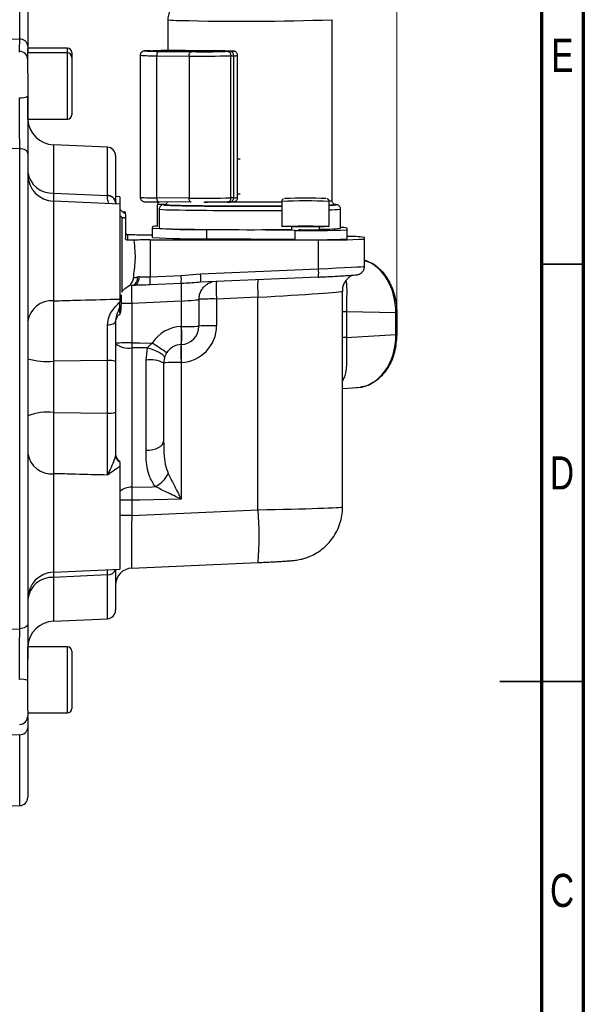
# Model space of a CAD drawing. Header units: inches. Extents: x 0.6 to 16.3, y 0.2 to 11.5.
# Tile 15 of 16: x 13.7 to 16.3, y 4.3 to 9. Entities that reach past the tile are written whole.
import ezdxf

# ---------------------------------------------------------------- set-up
doc = ezdxf.new("R2010")
doc.units = ezdxf.units.IN
doc.header["$MEASUREMENT"] = 0
doc.styles.add('SLDTEXTSTYLE0', font='TXT', dxfattribs={"width": 0.75})
doc.dimstyles.new('SLDDIMSTYLE3', dxfattribs={"dimtxt": 0.137795, "dimasz": 0.14, "dimexe": 0, "dimexo": 0.0625, "dimgap": 0.034449, "dimtad": 0, "dimdec": 1, "dimlfac": 1.5, "dimrnd": 1e-09, "dimzin": 12, "dimdsep": 46, "dimtxsty": 'SLDTEXTSTYLE0', "dimblk1": 'CLOSED', "dimblk2": 'CLOSED', "dimsah": 1, "dimcen": 0.09, "dimadec": 0, "dimazin": 3, "dimtfac": 1, "dimtofl": 0, "dimtmove": 0, "dimatfit": 3, "dimldrblk": 'CLOSED', "dimfxl": 0, "dimfrac": 2, "dimtolj": 1, "dimtzin": 12, "dimarcsym": 0})

# ---------------------------------------------------------------- blocks, each defined once
blk = doc.blocks.new('_Closed')
at = {"color": 0, "linetype": 'ByBlock', "lineweight": -2}
for p, q in [((-1, 0.166667), (0, 0)), ((-1, 0.166667), (-1, -0.166667)), ((0, 0), (-1, -0.166667)), ((0, 0), (-1, 0))]:
    blk.add_line(p, q, dxfattribs=at)
blk = doc.blocks.new('_D_10')
at = {"color": 7, "linetype": 'Continuous', "lineweight": 0}
for p, q in [((13.2373, 10.3086), (13.1954, 10.3086)), ((13.1954, 10.3086), (13.1954, 10.0898)), ((13.5428, 10.3086), (13.5848, 10.3086)), ((13.5848, 10.3086), (13.5848, 10.0898)), ((12.0044, 9.9929), (12.0044, 10.1495)), ((15.4596, 7.596), (15.4596, 10.1495)), ((12.0044, 10.1101), (13.0745, 10.1101)), ((13.1954, 10.0898), (13.2373, 10.0898)), ((13.5848, 10.0898), (13.5428, 10.0898)), ((15.4596, 10.1101), (13.7056, 10.1101))]:
    blk.add_line(p, q, dxfattribs=at)
at = {"color": 7, "linetype": 'Continuous', "lineweight": 18, "xscale": 0.14, "yscale": 0.14, "rotation": 180.0000000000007}
blk.add_blockref('_Closed', (12.0044, 10.1101), dxfattribs=at)
at = {"color": 7, "linetype": 'Continuous', "lineweight": 18, "xscale": 0.14, "yscale": 0.14}
blk.add_blockref('_Closed', (15.4596, 10.1101), dxfattribs=at)
at = {"color": 7, "linetype": 'Continuous', "lineweight": 18, "char_height": 0.1378, "attachment_point": 1, "style": 'SLDTEXTSTYLE0'}
for s, insert in [('132', (13.2373, 10.2675)), ('5.2', (13.2628, 10.0613))]:
    blk.add_mtext(s, dxfattribs=dict(at, insert=insert))

msp = doc.modelspace()

# ---------------------------------------------------------------- linework, layer by layer
at = {"color": 7, "linetype": 'Continuous', "lineweight": 70}
for p, q in [((16.3386, 11.4961), (16.3386, 0.1969)), ((16.1417, 11.2992), (16.1417, 0.3937))]:
    msp.add_line(p, q, dxfattribs=at)
at = {"color": 8, "linetype": 'Continuous', "lineweight": 25}
for p, q in [((13.6824, 8.8754), (13.6824, 9.247)), ((13.9074, 8.8103), (13.9074, 8.8332)), ((14.298, 8.8203), (14.298, 8.8185)), ((14.3109, 8.8182), (14.3109, 8.8207)), ((14.4633, 8.8214), (14.4633, 8.8167)), ((13.9074, 8.4976), (13.9074, 8.8103)), ((14.6161, 8.8201), (14.6161, 8.8165)), ((13.8418, 8.3771), (13.8418, 8.1494)), ((14.0958, 8.1379), (14.0958, 8.366)), ((14.7096, 8.3108), (14.721, 8.3112)), ((13.8418, 8.1494), (13.8413, 8.1107)), ((14.721, 8.1445), (14.7096, 8.1442)), ((13.8418, 8.111), (13.8418, 7.6415)), ((13.8418, 6.8266), (13.8418, 6.3629)), ((13.8415, 6.3613), (13.8418, 6.3374)), ((14.0958, 6.349), (14.0959, 6.374)), ((13.8418, 6.3374), (13.8418, 6.1316)), ((14.0958, 6.1427), (14.0958, 6.349)), ((13.9074, 5.6984), (13.9074, 6.0111)), ((13.6824, 5.2617), (13.6824, 5.5959))]:
    msp.add_line(p, q, dxfattribs=at)
at = {"color": 7, "linetype": 'Continuous', "lineweight": 25}
for p, q in [((13.7207, 9.207), (13.7207, 8.8429)), ((14.3802, 8.967), (14.3802, 8.8218)), ((15.1545, 8.1144), (15.1545, 8.967)), ((13.514, 8.8796), (13.6824, 8.8754)), ((13.9074, 8.8332), (13.7207, 8.8332)), ((13.7207, 8.8103), (13.7207, 8.8302)), ((14.2987, 8.8208), (14.2857, 8.8204)), ((14.2863, 8.8204), (14.2857, 8.8204)), ((14.2863, 8.8204), (14.2993, 8.8208)), ((14.298, 8.8203), (14.3109, 8.8207)), ((14.2987, 8.8208), (14.2993, 8.8208)), ((14.41, 8.8219), (14.3929, 8.8218)), ((14.6161, 8.8201), (14.4633, 8.8214)), ((14.4696, 8.8216), (14.6226, 8.8203)), ((13.9074, 8.8103), (13.7207, 8.8103)), ((13.7207, 8.7143), (13.7207, 8.8103)), ((13.9287, 8.8118), (13.9287, 8.7889)), ((13.9287, 8.7889), (13.9287, 8.5189)), ((14.2504, 8.7994), (14.2504, 8.1295)), ((14.328, 8.7973), (14.481, 8.7959)), ((14.328, 8.1273), (14.328, 8.7973)), ((14.4904, 8.8162), (14.3374, 8.8175)), ((14.3437, 8.8177), (14.4966, 8.8164)), ((14.481, 8.7959), (14.481, 8.126)), ((14.6632, 8.8176), (14.6509, 8.8172)), ((14.6737, 8.8174), (14.6607, 8.817)), ((14.6782, 8.7969), (14.6912, 8.7973)), ((14.6782, 8.127), (14.6782, 8.7969)), ((14.6912, 8.1273), (14.6912, 8.7973)), ((14.7096, 8.1285), (14.7096, 8.7984)), ((13.7207, 8.7143), (13.7207, 8.6061)), ((13.7207, 8.4976), (13.7207, 8.6073)), ((13.7207, 8.4976), (13.9074, 8.4976)), ((13.6824, 8.3589), (13.514, 8.3656)), ((13.6824, 6.0956), (13.6824, 8.3589)), ((14.0958, 8.366), (13.8418, 8.3771)), ((13.7207, 8.3368), (13.7207, 6.1188)), ((14.134, 8.326), (14.134, 8.1061)), ((13.7207, 8.2368), (13.7207, 8.2368)), ((13.7207, 8.2084), (13.7207, 8.2084)), ((13.8418, 8.1494), (14.0958, 8.1379)), ((14.0958, 8.1365), (14.0958, 8.1379)), ((14.154, 8.1321), (14.134, 8.133)), ((14.154, 8.1321), (14.154, 8.0973)), ((14.481, 8.126), (14.328, 8.1273)), ((14.6912, 8.1273), (14.6782, 8.127)), ((14.154, 8.0973), (13.8418, 8.111)), ((14.134, 8.1061), (14.134, 8.1045)), ((14.134, 8.1045), (14.1347, 8.0982)), ((14.154, 8.0973), (14.154, 7.65)), ((14.331, 8.0944), (14.331, 7.9926)), ((14.4904, 8.1063), (14.3374, 8.1076)), ((14.3688, 8.0956), (14.3604, 8.0946)), ((14.3605, 8.0946), (14.3688, 8.0956)), ((14.55, 8.106), (14.567, 8.1061)), ((14.6607, 8.1071), (14.6613, 8.1071)), ((14.6613, 8.1071), (14.6743, 8.1075)), ((14.9176, 8.1103), (14.9176, 7.9922)), ((15.1407, 7.9922), (15.1407, 8.1103)), ((14.164, 8.0637), (14.1663, 8.0618)), ((14.164, 8.0353), (14.164, 7.6827)), ((14.1663, 8.0335), (14.164, 8.0353)), ((14.1663, 8.0618), (14.1758, 8.0611)), ((14.1758, 8.0328), (14.1663, 8.0335)), ((14.1758, 8.0547), (14.1758, 8.0611)), ((14.1758, 8.0328), (14.1807, 8.0321)), ((14.1807, 8.0518), (14.1807, 8.0603)), ((14.1807, 8.0518), (14.1807, 8.0321)), ((14.1807, 8.0321), (14.1807, 7.9377)), ((14.3401, 8.0744), (14.3401, 7.9842)), ((15.1946, 7.9842), (15.1946, 8.0744)), ((14.309, 7.9842), (14.3092, 7.9922)), ((14.9636, 7.9896), (14.9636, 7.9767)), ((15.0948, 7.9754), (15.0948, 7.9896)), ((14.1907, 7.954), (14.1907, 7.9278)), ((14.1907, 7.954), (14.2145, 7.954)), ((14.2969, 7.9527), (14.309, 7.9527)), ((14.309, 7.9409), (14.309, 7.9842)), ((14.9803, 7.9738), (14.564, 7.9774)), ((14.564, 7.9341), (14.564, 7.9774)), ((14.9803, 7.9305), (14.9803, 7.9738)), ((15.2255, 7.9762), (15.2255, 7.984)), ((15.2255, 7.9329), (15.2255, 7.9762)), ((15.2257, 7.9409), (15.2255, 7.9407)), ((15.2257, 7.9409), (15.2257, 7.9842)), ((15.3074, 7.9329), (15.3074, 7.9409)), ((14.2213, 7.9278), (14.1907, 7.9278)), ((14.2969, 7.9286), (15.0906, 7.9292)), ((14.2969, 7.9286), (14.2969, 7.7551)), ((14.9803, 7.9305), (14.564, 7.9341)), ((15.0906, 7.7931), (15.0906, 7.9292)), ((15.3074, 7.8046), (15.3074, 7.9329)), ((14.2969, 7.7551), (14.4434, 7.7616)), ((14.4434, 7.7616), (14.5348, 7.7684)), ((14.5348, 7.7684), (15.0906, 7.7931)), ((15.0906, 7.7538), (14.5348, 7.7291)), ((14.196, 7.7101), (14.1874, 7.7046)), ((14.2183, 7.7484), (14.2146, 7.7349)), ((14.4438, 7.723), (14.2972, 7.7165)), ((14.5305, 7.6712), (14.5319, 7.6712)), ((15.204, 6.6702), (15.204, 7.6868)), ((14.154, 7.65), (14.154, 7.6353)), ((14.154, 7.6124), (14.154, 7.6353)), ((14.4445, 7.6395), (14.2105, 7.6291)), ((14.2105, 7.6291), (14.2105, 7.4432)), ((14.4445, 7.5207), (14.4445, 7.6395)), ((14.5274, 7.6482), (14.5274, 7.5221)), ((14.8055, 7.6589), (14.6102, 7.6502)), ((14.6102, 7.6502), (14.6102, 7.5242)), ((14.8055, 6.6565), (14.8055, 7.6589)), ((15.2229, 7.59), (15.2229, 7.4684)), ((15.4553, 7.5844), (15.2229, 7.59)), ((15.4553, 7.4831), (15.4553, 7.5844)), ((15.4596, 7.5845), (15.4596, 7.5566)), ((14.4436, 7.5207), (14.4445, 7.5207)), ((15.4596, 7.5566), (15.4596, 7.5566)), ((15.4596, 7.5566), (15.4596, 7.4832)), ((15.2229, 7.4684), (15.4553, 7.4831)), ((15.4596, 7.4832), (15.4596, 7.4817)), ((15.4596, 7.4817), (15.4596, 7.4817)), ((14.2105, 7.4432), (14.2105, 7.4204)), ((14.4436, 7.4355), (14.4445, 7.4355)), ((14.2105, 7.4204), (14.2105, 6.7633)), ((14.2851, 7.4199), (14.2105, 7.4204)), ((14.2778, 7.3625), (14.2851, 7.4199)), ((14.0958, 7.3602), (13.8418, 7.3567)), ((13.8418, 7.3567), (13.8418, 7.1151)), ((14.0958, 7.112), (14.0958, 7.3602)), ((14.134, 7.3563), (14.134, 7.1172)), ((14.2778, 6.937), (14.2778, 7.3625)), ((14.3643, 7.3736), (14.3607, 7.3485)), ((14.3607, 7.3485), (14.3607, 6.978)), ((14.4445, 7.3509), (14.4436, 7.3509)), ((14.4436, 7.3509), (14.4436, 6.706)), ((15.204, 7.2283), (15.2742, 7.2328)), ((15.268, 7.2325), (15.2896, 7.2346)), ((13.8418, 7.1151), (14.0958, 7.112)), ((14.154, 6.8601), (14.154, 6.3766)), ((14.2105, 6.7015), (14.2105, 6.6301)), ((14.2105, 6.6301), (14.8055, 6.6565)), ((14.2105, 6.3812), (14.8057, 6.4076)), ((14.8055, 6.4076), (14.8057, 6.4076)), ((13.8418, 6.3629), (14.154, 6.3766)), ((14.134, 6.3757), (14.134, 6.1826)), ((14.0958, 6.349), (13.8418, 6.3374)), ((13.7207, 6.3002), (13.7207, 6.3002)), ((13.7207, 6.2719), (13.7207, 6.2719)), ((13.8418, 6.1316), (14.0958, 6.1427)), ((13.514, 6.0888), (13.6824, 6.0956)), ((13.9074, 6.0111), (13.7207, 6.0111)), ((13.7207, 5.7105), (13.7207, 6.0111)), ((13.9287, 5.9897), (13.9287, 5.7197)), ((13.7207, 5.7105), (13.7207, 5.6845)), ((13.7207, 5.6984), (13.9074, 5.6984)), ((13.7207, 5.6291), (13.7207, 5.3016)), ((13.6824, 5.5959), (13.514, 5.5915)), ((13.514, 5.2543), (13.6824, 5.2617))]:
    msp.add_line(p, q, dxfattribs=at)
at = {"color": 7, "linetype": 'Continuous', "lineweight": 35}
for p, q in [((16.1417, 7.815), (16.3386, 7.815)), ((16.3386, 5.8465), (15.9449, 5.8465)), ((16.1417, 5.8465), (16.3386, 5.8465))]:
    msp.add_line(p, q, dxfattribs=at)
at = {"color": 7, "linetype": 'Continuous', "lineweight": 25, "flags": 128}
for points in [[(14.298, 8.8203), (14.2891, 8.82), (14.2844, 8.8196), (14.2841, 8.8192), (14.2883, 8.8189), (14.2968, 8.8185), (14.3092, 8.8182), (14.325, 8.8179), (14.3437, 8.8177)], [(14.3374, 8.8175), (14.3356, 8.8171), (14.3338, 8.8159), (14.3322, 8.814), (14.3308, 8.8115), (14.3296, 8.8084), (14.3287, 8.8049), (14.3282, 8.8012), (14.328, 8.7973)], [(14.481, 8.7959), (14.4812, 8.7998), (14.4817, 8.8036), (14.4826, 8.8071), (14.4837, 8.8101), (14.4852, 8.8127), (14.4868, 8.8146), (14.4885, 8.8158), (14.4904, 8.8162)], [(14.6632, 8.8176), (14.6713, 8.8179), (14.6753, 8.8183), (14.6751, 8.8186), (14.6707, 8.819), (14.6622, 8.8193), (14.6499, 8.8196), (14.6344, 8.8199), (14.6161, 8.8201)], [(13.7207, 8.3368), (13.72, 8.341), (13.7178, 8.345), (13.7143, 8.3488), (13.7096, 8.3521), (13.7038, 8.3549), (13.6972, 8.357), (13.69, 8.3583), (13.6824, 8.3589)], [(14.328, 8.1273), (14.3282, 8.1235), (14.3287, 8.1197), (14.3296, 8.1163), (14.3308, 8.1133), (14.3322, 8.1108), (14.3338, 8.1091), (14.3356, 8.108), (14.3374, 8.1076)], [(14.4904, 8.1063), (14.4885, 8.1066), (14.4868, 8.1077), (14.4852, 8.1095), (14.4837, 8.1119), (14.4826, 8.1149), (14.4817, 8.1184), (14.4812, 8.1221), (14.481, 8.126)], [(14.9399, 7.9911), (14.9262, 7.9915), (14.9186, 7.9919), (14.9186, 7.9924), (14.9261, 7.9929)], [(14.9261, 7.9929), (14.9406, 7.9933), (14.9612, 7.9936), (14.9864, 7.9939), (15.0145, 7.994), (15.0436, 7.994), (15.0718, 7.9939), (15.097, 7.9936), (15.1176, 7.9933), (15.1322, 7.9929), (15.1398, 7.9924), (15.1398, 7.9919), (15.1323, 7.9915), (15.1177, 7.9911), (15.0972, 7.9907), (15.0784, 7.9905)], [(14.9685, 7.99), (14.9636, 7.9896), (14.9636, 7.9896)], [(15.0051, 7.9757), (14.9973, 7.976), (14.9961, 7.9762)], [(15.0948, 7.9771), (15.0983, 7.977), (15.1126, 7.9767), (15.1203, 7.9764), (15.1207, 7.976), (15.1136, 7.9757), (15.0999, 7.9754), (15.0812, 7.9752), (15.0598, 7.9752), (15.0384, 7.9752), (15.0193, 7.9754), (15.0051, 7.9757)], [(14.221, 7.7147), (14.2259, 7.7156), (14.2305, 7.7179), (14.2348, 7.7216), (14.2384, 7.7265), (14.2414, 7.7324), (14.2435, 7.7392), (14.2447, 7.7465), (14.245, 7.7542)], [(14.2105, 7.4432), (14.2474, 7.443), (14.3063, 7.4427)], [(14.2851, 7.4199), (14.3016, 7.4147), (14.3173, 7.4088), (14.3315, 7.4025), (14.3438, 7.396), (14.3535, 7.3897), (14.3603, 7.3836), (14.364, 7.3782), (14.3643, 7.3736)], [(14.2778, 6.937), (14.2942, 6.9381), (14.3098, 6.9407), (14.3241, 6.9446), (14.3366, 6.9497), (14.3469, 6.9558), (14.3544, 6.9627), (14.3591, 6.9702), (14.3607, 6.978)], [(14.2105, 6.7633), (14.3072, 6.7653), (14.3213, 6.7656)], [(14.4436, 6.706), (14.2481, 6.7023), (14.2105, 6.7015)], [(13.7207, 6.1188), (13.72, 6.1144), (13.7178, 6.1102), (13.7143, 6.1062), (13.7096, 6.1028), (13.7038, 6.0999), (13.6972, 6.0977), (13.69, 6.0962), (13.6824, 6.0956)]]:
    msp.add_lwpolyline(points, dxfattribs=at)
at = {"color": 7, "linetype": 'Continuous', "lineweight": 25}
for centre, radius, start, end in [((14.4278, 9.3006), 0.337, 261.8826, 271.2848), ((14.7428, 20.364), 11.4044, 268.45533, 272.06911), ((13.6844, 8.839), 0.0365, 6.1591, 93.1225), ((13.9074, 8.8118), 0.0213, 0, 90), ((14.4113, 3.8439), 4.9778, 89.4018, 91.1562), ((13.6807, 8.778), 0.04, 0, 89), ((13.9074, 8.7889), 0.0213, 0, 90), ((14.5482, 15.2374), 6.4419, 269.40177, 271.15618), ((14.5489, 13.6805), 4.8644, 269.3839, 271.2024), ((14.6592, 8.798), 0.0191, 356.5436, 85.3322), ((14.6721, 8.7984), 0.0191, 356.5436, 85.3322), ((13.6908, 8.6631), 0.0644, 261.5813, 297.655), ((13.8474, 8.5036), 0.1267, 182.7317, 267.5), ((13.9074, 8.5189), 0.0213, 270, 0), ((14.094, 8.326), 0.04, 0, 87.5), ((13.8346, 8.2639), 0.1147, 186.8228, 273.6034), ((13.8474, 8.2375), 0.1267, 180, 267.5), ((14.0981, 8.1017), 0.0362, 6.9236, 93.6747), ((14.098, 8.1003), 0.0363, 6.7487, 93.5439), ((14.5482, 14.5675), 6.4419, 269.40177, 271.15618), ((15.0293, 5.6768), 2.4487, 87.7028, 92.3039), ((14.3321, 7.8011), 0.1925, 90.3333, 96.8135), ((15.0292, 6.3238), 1.6698, 87.6633, 92.341), ((15.0255, 6.103), 1.8878, 87.896, 91.7288), ((15.2004, 7.8854), 0.1018, 75.7385, 93.2764), ((14.2799, 9.5145), 1.5618, 267.5986, 270.6226), ((14.5177, 11.0344), 3.0573, 266.0859, 270.8669), ((14.5177, 10.9911), 3.0573, 266.0859, 270.8669), ((14.3933, 8.3638), 0.3832, 262.0285, 271.15), ((14.7735, 27.451), 19.4739, 268.90381, 270.55914), ((15.0614, 12.1663), 4.1933, 268.8918, 272.2422), ((15.1144, 8.6505), 0.6711, 268.3297, 276.8666), ((15.2293, 7.2848), 0.6608, 83.216, 90.3132), ((14.2885, 5.3323), 2.5964, 89.814, 91.4836), ((15.0614, 12.1229), 4.1933, 268.8918, 272.2422), ((15.1432, 11.1655), 3.2368, 269.0683, 272.9069), ((14.2034, 7.7482), 0.0348, 281.7881, 8.9612), ((13.9594, 7.733), 0.3382, 357.211, 3.7467), ((14.106, 7.7395), 0.3382, 357.211, 3.7467), ((14.3154, 7.7487), 0.2203, 354.8821, 5.1179), ((14.8712, 7.7734), 0.2203, 354.8821, 5.1179), ((15.1757, 7.6874), 0.7327, 177.211, 183.7467), ((13.8328, 7.5286), 0.1133, 85.4342, 171.7586), ((14.5901, 6.4128), 1.2376, 89.0683, 92.9069), ((15.4319, 8.7795), 1.1954, 271.1213, 271.3306), ((13.9682, 7.4781), 0.4772, 354.8821, 5.1179), ((14.4646, 8.7581), 1.2376, 269.0683, 272.9069), ((14.4407, 7.5221), 0.0867, 272.4959, 359.9963), ((13.9691, 7.4781), 0.4772, 354.8821, 5.1179), ((14.5901, 6.2868), 1.2376, 89.0683, 92.9069), ((15.4319, 8.6784), 1.1955, 271.1213, 271.3304), ((14.192, 6.3009), 1.1424, 89.0683, 92.9069), ((14.1933, 7.5118), 0.093, 230.4247, 280.6792), ((13.2514, 5.8016), 1.9509, 54.8353, 57.2651), ((13.8127, 7.6925), 0.3371, 254.1581, 274.9584), ((14.105, 7.2583), 0.1022, 73.484, 95.1581), ((14.2973, 7.2254), 0.1385, 62.7609, 98.0991), ((14.4235, 6.1135), 1.2376, 89.0683, 92.9069), ((13.8129, 6.8626), 0.2541, 83.4726, 111.2893), ((14.1049, 7.1895), 0.078, 263.2934, 291.9376), ((13.8317, 6.9385), 0.1124, 189.2267, 275.1851), ((14.174, 6.9207), 0.04, 180, 240), ((14.1733, 6.9165), 0.0393, 180.1607, 240.5668), ((14.2634, 6.8834), 0.1313, 296.1545, 334.9946), ((13.8474, 6.2364), 0.1267, 92.5, 180), ((14.214, 6.3013), 0.08, 92.4673, 180), ((13.8357, 6.2219), 0.1157, 86.9709, 173.9666), ((14.094, 6.1826), 0.04, 272.5, 0), ((13.8474, 6.005), 0.1267, 92.5, 177.2683), ((13.9074, 5.9897), 0.0213, 0, 90), ((13.6909, 5.7799), 0.0776, 67.4269, 97.0544), ((13.9074, 5.7197), 0.0213, 270, 0), ((13.6807, 5.6845), 0.04, 271, 0), ((13.6841, 5.6326), 0.0368, 267.4337, 354.5752), ((13.6807, 5.3016), 0.04, 272.5, 0)]:
    msp.add_arc(centre, radius, start, end, dxfattribs=at)
at = {"color": 8, "linetype": 'Continuous', "lineweight": 25}
for centre, radius, start, end in [((14.3122, 9.6349), 0.8378, 265.7669, 271.0807), ((14.6948, 8.8851), 0.088, 267.6105, 279.6726), ((14.3122, 8.966), 0.8388, 265.7707, 271.0784), ((14.6595, 8.1258), 0.0187, 275.5514, 3.6052), ((14.6725, 8.1262), 0.0187, 275.5514, 3.6052), ((14.6939, 8.2306), 0.1032, 268.5088, 278.7807), ((14.3622, 7.7582), 0.3376, 88.8835, 95.3027), ((14.7434, 26.0094), 17.9014, 269.40207, 269.76094), ((14.7673, 30.4409), 22.3329, 269.79615, 270.38569), ((15.0292, 5.6224), 2.4904, 87.4328, 92.5672), ((15.1428, 8.1595), 0.0466, 271.4703, 284.5524), ((14.3908, 8.4125), 0.3419, 261.478, 271.7055), ((14.7696, 27.2403), 19.1731, 268.89823, 270.44226), ((15.147, 8.3965), 0.3256, 268.8874, 278.3974), ((14.1774, 7.7461), 0.0388, 309.9572, 343.2257), ((15.326, 7.6991), 0.7175, 177.3382, 183.9037), ((15.5213, 7.7078), 0.7175, 177.3382, 183.9037), ((14.2099, 4.0327), 3.5965, 89.9898, 90.8052), ((15.2258, 7.2377), 0.3523, 90.4728, 93.5381), ((15.0262, 7.3963), 0.5844, 176.1509, 184.4542), ((15.028, 7.3963), 0.5853, 176.1605, 184.4495), ((15.2258, 7.1161), 0.3523, 90.4728, 93.5381), ((14.2108, 6.6715), 0.0918, 90.19, 128.2494), ((14.2072, 3.5391), 3.1624, 89.9399, 90.9638), ((13.3154, 6.531), 1.4954, 355.2675, 4.8156), ((14.2072, 3.4677), 3.1624, 89.9399, 90.9638), ((14.0973, 6.3867), 0.0377, 267.6977, 342.9781)]:
    msp.add_arc(centre, radius, start, end, dxfattribs=at)
at = {"color": 7, "linetype": 'Continuous', "lineweight": 25}
for centre, major_axis, ratio, start_param, end_param in [((15.0807, 7.7964), (0.2267, 0.0082), 0.016481, 4.75543, 6.282593), ((15.2612, 7.5871), (-0.0012, 0.2534), 0.765933, 4.69816, 6.036871), ((14.3007, 7.7567), (0.0867, 0.0055), 0.016435, 2.267853, 2.381558), ((14.214, 7.6277), (-0.0035, 0.0866), 0.039556, 6.266818, 7.835712), ((14.3024, 7.7167), (0.1267, 0.0055), 0.01647, 2.268182, 2.381887), ((14.4407, 7.6406), (0.0867, 0.0076), 0.016377, 4.754592, 6.281755), ((14.4511, 7.3475), (0.1335, 0.1107), 0.999267, 0.922605, 1.867855), ((14.4369, 7.5241), (0.1335, 0.1107), 0.999267, 4.064198, 5.591361), ((15.2612, 7.4858), (-0.0088, 0.2532), 0.765616, 3.163554, 4.67532), ((14.4474, 7.3489), (0.0641, 0.0584), 0.998554, 0.876499, 1.821749), ((14.214, 6.6349), (0.0035, 0.2537), 0.013487, 3.14238, 3.158882)]:
    msp.add_ellipse(centre, major_axis=major_axis, ratio=ratio, start_param=start_param, end_param=end_param, dxfattribs=at)
at = {"color": 8, "linetype": 'Continuous', "lineweight": 25}
for centre, major_axis, ratio, start_param, end_param in [((14.7874, 7.6648), (0.4167, 0.022), 0.016456, 4.755154, 6.282461), ((14.7874, 6.6631), (0.4167, 0.0071), 0.016497, 4.75574, 6.282903), ((14.214, 6.6349), (0.0035, 0.2537), 0.013487, 1.589989, 3.14238)]:
    msp.add_ellipse(centre, major_axis=major_axis, ratio=ratio, start_param=start_param, end_param=end_param, dxfattribs=at)
at = {"color": 7, "linetype": 'Continuous', "lineweight": 25}
for points, knots in [([(14.3947, 9.0158), (14.3912, 9.0087), (14.3841, 8.9939), (14.3797, 8.9767), (14.3804, 8.9676), (14.3804, 8.967)], [0, 0, 0, 0, 0.465745, 0.96344, 1, 1, 1, 1]), ([(13.7207, 8.8429), (13.7207, 8.84), (13.7207, 8.829), (13.7207, 8.8204), (13.7207, 8.8141)], [0, 0, 0, 0, 0.2595585, 1, 1, 1, 1]), ([(14.2857, 8.8204), (14.2831, 8.8203), (14.2782, 8.8201), (14.2733, 8.8199), (14.2698, 8.8196), (14.2677, 8.8195), (14.2637, 8.8184), (14.2607, 8.817), (14.2573, 8.8148), (14.2535, 8.8107), (14.2507, 8.8052), (14.2507, 8.8012), (14.2507, 8.7995)], [0, 0, 0, 0, 0.195469, 0.3719, 0.525122, 0.660157, 0.709609, 0.74595, 0.791734, 0.859086, 0.943246, 1, 1, 1, 1]), ([(14.2993, 8.8208), (14.3084, 8.821), (14.3224, 8.8213), (14.3501, 8.8216), (14.3718, 8.8218), (14.3866, 8.8218), (14.3929, 8.8218)], [0, 0, 0, 0, 0.401154, 0.616752, 0.836818, 1, 1, 1, 1]), ([(14.3374, 8.8175), (14.3232, 8.8177), (14.2967, 8.818), (14.2845, 8.8185), (14.2788, 8.8187)], [0, 0, 0, 0, 0.537826, 1, 1, 1, 1]), ([(14.6607, 8.817), (14.6516, 8.8168), (14.6376, 8.8165), (14.6099, 8.8162), (14.5861, 8.816), (14.5608, 8.8159), (14.5277, 8.8159), (14.5051, 8.8161), (14.4904, 8.8162)], [0, 0, 0, 0, 0.2396902, 0.3685105, 0.5, 0.6314895, 0.7603098, 1, 1, 1, 1]), ([(14.6716, 8.8195), (14.6765, 8.8193), (14.6864, 8.819), (14.6909, 8.8185), (14.6876, 8.8179), (14.6782, 8.8176), (14.6737, 8.8174)], [0, 0, 0, 0, 0.245667, 0.5, 0.754333, 1, 1, 1, 1]), ([(14.7093, 8.7983), (14.7094, 8.7992), (14.7097, 8.8026), (14.7074, 8.8085), (14.7031, 8.8136), (14.6987, 8.8164), (14.6951, 8.8178), (14.6899, 8.8189), (14.6873, 8.8188), (14.6815, 8.8192), (14.6766, 8.8194), (14.6755, 8.8194)], [0, 0, 0, 0, 0.032793, 0.125321, 0.218853, 0.275357, 0.32055, 0.385273, 0.667857, 0.920409, 1, 1, 1, 1]), ([(13.6824, 8.3589), (13.6824, 8.3767), (13.6823, 8.4129), (13.682, 8.4712), (13.6818, 8.5297), (13.6815, 8.5719), (13.6814, 8.595), (13.6814, 8.5994)], [0, 0, 0, 0, 0.245568, 0.500116, 0.720271, 0.946794, 1, 1, 1, 1]), ([(13.7207, 8.6061), (13.7207, 8.6012), (13.7207, 8.5758), (13.7207, 8.5286), (13.7207, 8.4639), (13.7207, 8.398), (13.7207, 8.3574), (13.7207, 8.3368)], [0, 0, 0, 0, 0.053201, 0.273346, 0.499857, 0.74544, 1, 1, 1, 1]), ([(14.1393, 8.098), (14.1382, 8.1007), (14.1353, 8.1077), (14.1345, 8.1189), (14.134, 8.1256)], [0, 0, 0, 0, 0.393501, 1, 1, 1, 1]), ([(14.2507, 8.1296), (14.2506, 8.1287), (14.2502, 8.1253), (14.2526, 8.1195), (14.2568, 8.1143), (14.2612, 8.1115), (14.2649, 8.1101), (14.2701, 8.109), (14.2725, 8.1091), (14.2814, 8.1086), (14.2898, 8.1083), (14.2972, 8.1082), (14.2989, 8.1082)], [0, 0, 0, 0, 0.02498, 0.095463, 0.166711, 0.209752, 0.244178, 0.293481, 0.508739, 0.70112, 0.934607, 1, 1, 1, 1]), ([(14.6743, 8.1075), (14.6769, 8.1076), (14.6818, 8.1078), (14.6866, 8.108), (14.6901, 8.1083), (14.6923, 8.1085), (14.6962, 8.1095), (14.6993, 8.1109), (14.7027, 8.1131), (14.7065, 8.1172), (14.7093, 8.1227), (14.7093, 8.1267), (14.7093, 8.1284)], [0, 0, 0, 0, 0.195455, 0.371873, 0.525085, 0.66011, 0.709559, 0.745898, 0.791678, 0.859026, 0.94318, 1, 1, 1, 1]), ([(14.2989, 8.1082), (14.2989, 8.1082), (14.3066, 8.1079), (14.322, 8.1078), (14.3374, 8.1076)], [0, 0, 0, 0, 0.00001, 1, 1, 1, 1]), ([(14.338, 8.106), (14.3377, 8.1058), (14.3363, 8.1051), (14.3338, 8.1029), (14.3315, 8.0991), (14.3312, 8.0961), (14.331, 8.0946)], [0, 0, 0, 0, 0.100287, 0.373043, 0.680631, 1, 1, 1, 1]), ([(14.3531, 8.0932), (14.353, 8.0932), (14.3522, 8.093), (14.3494, 8.0915), (14.3453, 8.0882), (14.3419, 8.0833), (14.3399, 8.0782), (14.3404, 8.0749), (14.3405, 8.0741)], [0, 0, 0, 0, 0.03309, 0.279488, 0.466973, 0.669035, 0.913639, 1, 1, 1, 1]), ([(14.3787, 8.1073), (14.3779, 8.1055), (14.3763, 8.1018), (14.3723, 8.0983), (14.369, 8.0964), (14.3684, 8.0963), (14.3682, 8.0962)], [0, 0, 0, 0, 0.2727739, 0.5498353, 0.832809, 1, 1, 1, 1]), ([(14.3722, 8.0929), (14.3761, 8.0926), (14.3855, 8.0919), (14.4061, 8.0913), (14.4181, 8.0909)], [0, 0, 0, 0, 0.415087, 1, 1, 1, 1]), ([(14.4181, 8.0909), (14.432, 8.0906), (14.4607, 8.0899), (14.5191, 8.089), (14.5889, 8.0883), (14.6678, 8.0878), (14.7372, 8.0877), (14.7928, 8.0877), (14.846, 8.0878), (14.8888, 8.0879), (14.915, 8.0881), (14.9176, 8.0881)], [0, 0, 0, 0, 0.12985, 0.267479, 0.410829, 0.557221, 0.703613, 0.775368, 0.847147, 0.984775, 1, 1, 1, 1]), ([(14.9176, 8.0881), (14.915, 8.0881), (14.8888, 8.0879), (14.8325, 8.0877), (14.751, 8.0876), (14.6678, 8.0878), (14.6019, 8.0882), (14.5533, 8.0887), (14.5091, 8.0892), (14.4607, 8.0899), (14.4321, 8.0906), (14.4182, 8.0909)], [0, 0, 0, 0, 0.01528, 0.152901, 0.296243, 0.442627, 0.58901, 0.660761, 0.732536, 0.870157, 1, 1, 1, 1]), ([(14.6607, 8.1071), (14.6516, 8.1069), (14.6376, 8.1066), (14.6099, 8.1063), (14.5882, 8.1061), (14.5734, 8.1061), (14.567, 8.1061)], [0, 0, 0, 0, 0.401154, 0.616752, 0.836818, 1, 1, 1, 1]), ([(14.9247, 8.1219), (14.9243, 8.1217), (14.9229, 8.121), (14.9205, 8.1188), (14.9182, 8.1151), (14.9178, 8.112), (14.9177, 8.1105)], [0, 0, 0, 0, 0.100287, 0.373043, 0.680631, 1, 1, 1, 1]), ([(15.1405, 8.1103), (15.1405, 8.1114), (15.1405, 8.1139), (15.1389, 8.1173), (15.1366, 8.12), (15.1343, 8.1217), (15.1324, 8.1226), (15.1315, 8.1228), (15.1312, 8.1229)], [0, 0, 0, 0, 0.1773665, 0.410358, 0.6022974, 0.766983, 0.9048799, 1, 1, 1, 1]), ([(15.1407, 8.0918), (15.1489, 8.0921), (15.1678, 8.0928), (15.1719, 8.0937), (15.1743, 8.0941)], [0, 0, 0, 0, 0.431006, 1, 1, 1, 1]), ([(15.1742, 8.0941), (15.1718, 8.0937), (15.1677, 8.0928), (15.1488, 8.0921), (15.1407, 8.0918)], [0, 0, 0, 0, 0.56981, 1, 1, 1, 1]), ([(15.1692, 8.0953), (15.1691, 8.0953), (15.169, 8.0953), (15.1666, 8.096), (15.1629, 8.098), (15.1592, 8.1012), (15.1561, 8.1059), (15.1543, 8.1107), (15.1547, 8.1136), (15.1548, 8.1141)], [0, 0, 0, 0, 0.276638, 0.466492, 0.596089, 0.698699, 0.819591, 0.968423, 1, 1, 1, 1]), ([(15.1943, 8.0746), (15.1942, 8.0764), (15.1941, 8.0811), (15.1906, 8.087), (15.1857, 8.0914), (15.1805, 8.0939), (15.1766, 8.0947), (15.1737, 8.0952), (15.1702, 8.0954), (15.1688, 8.0955)], [0, 0, 0, 0, 0.063369, 0.160283, 0.23514, 0.324697, 0.4956, 0.800179, 1, 1, 1, 1]), ([(14.164, 8.0637), (14.1626, 8.065), (14.1586, 8.0686), (14.1551, 8.0728), (14.1544, 8.0738), (14.154, 8.0743)], [0, 0, 0, 0, 0.253985, 0.683754, 1, 1, 1, 1]), ([(14.154, 8.0451), (14.1542, 8.0449), (14.1548, 8.0444), (14.1579, 8.0408), (14.1622, 8.037), (14.164, 8.0353)], [0, 0, 0, 0, 0.235891, 0.664421, 1, 1, 1, 1]), ([(14.1663, 8.0618), (14.1676, 8.0607), (14.1707, 8.0581), (14.174, 8.056), (14.1758, 8.0547)], [0, 0, 0, 0, 0.432273, 1, 1, 1, 1]), ([(14.1807, 8.0603), (14.1806, 8.0603), (14.179, 8.0607), (14.1773, 8.0609), (14.1758, 8.0611)], [0, 0, 0, 0, 0.087152, 1, 1, 1, 1]), ([(14.1807, 8.0518), (14.1806, 8.0519), (14.1787, 8.0529), (14.1772, 8.0538), (14.1758, 8.0547)], [0, 0, 0, 0, 0.049286, 1, 1, 1, 1]), ([(14.1807, 7.9641), (14.1808, 7.9629), (14.181, 7.9606), (14.1829, 7.9574), (14.1856, 7.9552), (14.1884, 7.9541), (14.1901, 7.9541), (14.1907, 7.954)], [0, 0, 0, 0, 0.229504, 0.45928, 0.681342, 0.892477, 1, 1, 1, 1]), ([(14.1907, 7.9278), (14.1896, 7.9279), (14.1874, 7.9281), (14.1845, 7.9297), (14.1823, 7.9321), (14.1809, 7.9349), (14.1808, 7.9368), (14.1807, 7.9377)], [0, 0, 0, 0, 0.202146, 0.404171, 0.609672, 0.823738, 1, 1, 1, 1]), ([(14.2183, 7.7484), (14.2202, 7.7617), (14.2239, 7.7889), (14.2279, 7.8325), (14.2273, 7.8799), (14.2234, 7.9111), (14.2213, 7.9278)], [0, 0, 0, 0, 0.232028, 0.470172, 0.716724, 1, 1, 1, 1]), ([(15.0906, 7.7538), (15.0968, 7.754), (15.1149, 7.7548), (15.1442, 7.7562), (15.1769, 7.7579), (15.2062, 7.7595), (15.2311, 7.7611), (15.251, 7.7624), (15.2632, 7.7635), (15.2701, 7.7643), (15.2742, 7.7649), (15.2802, 7.7665), (15.2871, 7.7694), (15.2955, 7.7753), (15.3032, 7.7853), (15.307, 7.7959), (15.3073, 7.8026), (15.3074, 7.8046)], [0, 0, 0, 0, 0.056615, 0.164661, 0.272852, 0.381125, 0.489589, 0.598514, 0.70878, 0.77663, 0.825328, 0.845044, 0.867296, 0.900268, 0.939131, 0.981837, 1, 1, 1, 1]), ([(15.3074, 7.8301), (15.317, 7.828), (15.3483, 7.8211), (15.3941, 7.7803), (15.4365, 7.7145), (15.457, 7.6446), (15.4589, 7.6004), (15.4596, 7.5845)], [0, 0, 0, 0, 0.11211, 0.361487, 0.610906, 0.860387, 1, 1, 1, 1]), ([(14.2183, 7.7484), (14.2194, 7.7489), (14.2237, 7.7509), (14.2317, 7.7525), (14.2378, 7.7536)], [0, 0, 0, 0, 0.246012, 1, 1, 1, 1]), ([(14.245, 7.7542), (14.253, 7.7543), (14.2687, 7.7544), (14.2877, 7.7549), (14.2969, 7.7551)], [0, 0, 0, 0, 0.513147, 1, 1, 1, 1]), ([(15.2046, 7.6863), (15.2047, 7.6927), (15.205, 7.7062), (15.2121, 7.7249), (15.2222, 7.7409), (15.2339, 7.7527), (15.2433, 7.7597), (15.2479, 7.7619), (15.2487, 7.7623)], [0, 0, 0, 0, 0.202877, 0.428137, 0.628424, 0.808176, 0.967584, 1, 1, 1, 1]), ([(14.2146, 7.7349), (14.2106, 7.7277), (14.2056, 7.7184), (14.1977, 7.7115), (14.196, 7.7101)], [0, 0, 0, 0, 0.790499, 1, 1, 1, 1]), ([(14.2972, 7.7165), (14.2839, 7.7162), (14.2572, 7.7155), (14.2331, 7.715), (14.221, 7.7147)], [0, 0, 0, 0, 0.500637, 1, 1, 1, 1]), ([(14.5348, 7.7291), (14.5086, 7.7271), (14.4784, 7.7247), (14.4478, 7.7232), (14.4438, 7.723)], [0, 0, 0, 0, 0.870006, 1, 1, 1, 1]), ([(14.5274, 7.6482), (14.528, 7.656), (14.5291, 7.6708), (14.5374, 7.6902), (14.5481, 7.7053), (14.5601, 7.7166), (14.5721, 7.7244), (14.5821, 7.7289), (14.5872, 7.7304), (14.5888, 7.7309)], [0, 0, 0, 0, 0.210659, 0.395131, 0.55956, 0.70671, 0.836598, 0.946794, 1, 1, 1, 1]), ([(14.1614, 7.67), (14.1614, 7.665), (14.1612, 7.64), (14.1591, 7.6025), (14.1571, 7.5897), (14.1561, 7.5833)], [0, 0, 0, 0, 0.1099027, 0.5548217, 1, 1, 1, 1]), ([(14.164, 7.6827), (14.1661, 7.6863), (14.1705, 7.6937), (14.1796, 7.7008), (14.1858, 7.7038), (14.1874, 7.7046)], [0, 0, 0, 0, 0.401517, 0.850199, 1, 1, 1, 1]), ([(13.8418, 7.6415), (13.8416, 7.6191), (13.8412, 7.5835), (13.8411, 7.522), (13.8412, 7.4691), (13.8414, 7.4132), (13.8417, 7.3757), (13.8418, 7.3567)], [0, 0, 0, 0, 0.297372, 0.470528, 0.648701, 0.821843, 1, 1, 1, 1]), ([(13.8418, 7.6415), (13.8763, 7.6425), (13.9737, 7.6451), (14.0777, 7.6479), (14.1474, 7.6498), (14.154, 7.65)], [0, 0, 0, 0, 0.3309, 0.935937, 1, 1, 1, 1]), ([(14.096, 7.527), (14.0979, 7.5412), (14.1012, 7.5664), (14.1191, 7.5969), (14.1365, 7.6187), (14.1491, 7.6306), (14.154, 7.6353)], [0, 0, 0, 0, 0.323398, 0.574638, 0.833154, 1, 1, 1, 1]), ([(14.154, 7.6124), (14.1484, 7.5998), (14.139, 7.579), (14.134, 7.554), (14.134, 7.5432), (14.134, 7.5432)], [0, 0, 0, 0, 0.604784, 0.999985, 1, 1, 1, 1]), ([(14.134, 7.5364), (14.1343, 7.541), (14.135, 7.5501), (14.1407, 7.564), (14.1482, 7.5751), (14.1548, 7.58), (14.1571, 7.5818)], [0, 0, 0, 0, 0.285757, 0.569944, 0.84642, 1, 1, 1, 1]), ([(14.154, 7.6124), (14.154, 7.6099), (14.154, 7.6027), (14.154, 7.5973), (14.154, 7.5939)], [0, 0, 0, 0, 0.353897, 1, 1, 1, 1]), ([(14.1554, 7.584), (14.1549, 7.5832), (14.1541, 7.5819), (14.154, 7.5906), (14.154, 7.5939)], [0, 0, 0, 0, 0.6141582, 1, 1, 1, 1]), ([(14.0958, 7.3602), (14.0958, 7.3786), (14.0959, 7.416), (14.096, 7.4728), (14.096, 7.5088), (14.096, 7.527)], [0, 0, 0, 0, 0.323955, 0.657307, 1, 1, 1, 1]), ([(14.134, 7.5432), (14.134, 7.5228), (14.134, 7.483), (14.134, 7.4195), (14.134, 7.3776), (14.134, 7.3563)], [0, 0, 0, 0, 0.34265, 0.666628, 1, 1, 1, 1]), ([(15.4596, 7.4817), (15.4574, 7.4538), (15.453, 7.3975), (15.4198, 7.3224), (15.3705, 7.2663), (15.3237, 7.2396), (15.2958, 7.2362), (15.2895, 7.2355)], [0, 0, 0, 0, 0.230086, 0.464111, 0.6981, 0.932031, 1, 1, 1, 1]), ([(14.2851, 7.4199), (14.2861, 7.4215), (14.2916, 7.4301), (14.2997, 7.437), (14.3063, 7.4427)], [0, 0, 0, 0, 0.179004, 1, 1, 1, 1]), ([(14.375, 7.3965), (14.3722, 7.3917), (14.3686, 7.3856), (14.3657, 7.3779), (14.3648, 7.3752), (14.3643, 7.3736)], [0, 0, 0, 0, 0.633173, 0.795927, 1, 1, 1, 1]), ([(13.8418, 7.1151), (13.8416, 7.0832), (13.8412, 7.0328), (13.8411, 6.9654), (13.8412, 6.9142), (13.8414, 6.8665), (13.8417, 6.84), (13.8418, 6.8266)], [0, 0, 0, 0, 0.297372, 0.470528, 0.648701, 0.821843, 1, 1, 1, 1]), ([(14.0958, 6.82), (14.0958, 6.8316), (14.0959, 6.8548), (14.096, 6.8975), (14.096, 6.946), (14.096, 7.0109), (14.0959, 7.0677), (14.0958, 7.1048), (14.0958, 7.112)], [0, 0, 0, 0, 0.154012, 0.308024, 0.481128, 0.654233, 0.933047, 1, 1, 1, 1]), ([(14.134, 7.1172), (14.134, 7.0965), (14.134, 7.0547), (14.134, 6.9861), (14.134, 6.9413), (14.134, 6.9164)], [0, 0, 0, 0, 0.301844, 0.612439, 1, 1, 1, 1]), ([(14.3607, 6.978), (14.361, 6.9599), (14.3615, 6.9234), (14.3662, 6.8722), (14.3773, 6.842), (14.3824, 6.8279)], [0, 0, 0, 0, 0.345836, 0.695754, 1, 1, 1, 1]), ([(14.3213, 6.7656), (14.311, 6.7812), (14.2929, 6.8086), (14.2824, 6.8569), (14.2782, 6.8984), (14.2779, 6.926), (14.2778, 6.937)], [0, 0, 0, 0, 0.330495, 0.578662, 0.832048, 1, 1, 1, 1]), ([(14.134, 6.9164), (14.1332, 6.911), (14.131, 6.8957), (14.1173, 6.8649), (14.1047, 6.8381), (14.0973, 6.8231), (14.0958, 6.8201), (14.0958, 6.82)], [0, 0, 0, 0, 0.191835, 0.546813, 0.907396, 0.997257, 1, 1, 1, 1]), ([(14.154, 6.8823), (14.154, 6.8795), (14.154, 6.8737), (14.154, 6.8647), (14.154, 6.8601)], [0, 0, 0, 0, 0.494356, 1, 1, 1, 1]), ([(14.0958, 6.82), (14.0456, 6.8213), (13.9609, 6.8235), (13.8763, 6.8257), (13.8418, 6.8266)], [0, 0, 0, 0, 0.593189, 1, 1, 1, 1]), ([(14.154, 6.8601), (14.1491, 6.8568), (14.1347, 6.847), (14.1138, 6.8332), (14.0989, 6.8223), (14.0958, 6.8201), (14.0958, 6.82)], [0, 0, 0, 0, 0.292718, 0.857061, 0.996407, 1, 1, 1, 1]), ([(14.3824, 6.8279), (14.391, 6.8106), (14.4103, 6.7716), (14.4317, 6.7294), (14.4435, 6.7062), (14.4436, 6.706)], [0, 0, 0, 0, 0.444283, 0.99693, 1, 1, 1, 1]), ([(14.2105, 6.7633), (14.2105, 6.7607), (14.2103, 6.7512), (14.2102, 6.7306), (14.2104, 6.7112), (14.2105, 6.7015)], [0, 0, 0, 0, 0.158129, 0.579076, 1, 1, 1, 1]), ([(14.4436, 6.706), (14.4434, 6.7061), (14.42, 6.7175), (14.3775, 6.7381), (14.3386, 6.7571), (14.3213, 6.7656)], [0, 0, 0, 0, 0.00307, 0.555714, 1, 1, 1, 1]), ([(14.8057, 6.4076), (14.8116, 6.4079), (14.8289, 6.4086), (14.857, 6.41), (14.8881, 6.4116), (14.9161, 6.4132), (14.9404, 6.4147), (14.9575, 6.416), (14.9701, 6.4171), (14.9806, 6.4183), (14.9931, 6.4202), (15.0087, 6.4233), (15.0284, 6.4286), (15.0536, 6.438), (15.0813, 6.4522), (15.1092, 6.4716), (15.135, 6.4951), (15.1582, 6.5232), (15.1777, 6.5556), (15.1926, 6.5913), (15.2012, 6.6292), (15.205, 6.656), (15.2039, 6.6697), (15.2039, 6.6704)], [0, 0, 0, 0, 0.029559, 0.086052, 0.14278, 0.199964, 0.258201, 0.319357, 0.355631, 0.384448, 0.408974, 0.433987, 0.468241, 0.512017, 0.567783, 0.623007, 0.680126, 0.740792, 0.803431, 0.867237, 0.93172, 0.996569, 1, 1, 1, 1]), ([(13.6814, 5.8569), (13.6815, 5.8775), (13.6817, 5.9193), (13.682, 5.9795), (13.6822, 6.0354), (13.6824, 6.0727), (13.6824, 6.0919), (13.6824, 6.0956)], [0, 0, 0, 0, 0.245355, 0.4996317, 0.7200477, 0.9468716, 1, 1, 1, 1]), ([(13.7207, 6.1188), (13.7207, 6.1147), (13.7207, 6.0937), (13.7207, 6.052), (13.7207, 5.9996), (13.7207, 5.9651), (13.7207, 5.9518)], [0, 0, 0, 0, 0.082678, 0.42567, 0.778637, 1, 1, 1, 1]), ([(13.7207, 5.679), (13.7207, 5.6743), (13.7207, 5.6634), (13.7207, 5.6416), (13.7207, 5.6291)], [0, 0, 0, 0, 0.429346, 1, 1, 1, 1])]:
    msp.add_open_spline(points, degree=3, knots=knots, dxfattribs=at)
at = {"color": 8, "linetype": 'Continuous', "lineweight": 25}
for points, knots in [([(13.6816, 8.8144), (13.6816, 8.8141), (13.6818, 8.8125), (13.682, 8.8211), (13.6822, 8.8395), (13.6824, 8.8595), (13.6824, 8.8729), (13.6824, 8.8754)], [0, 0, 0, 0, 0.083032, 0.392003, 0.65983, 0.935444, 1, 1, 1, 1]), ([(14.3929, 8.8218), (14.3951, 8.8218), (14.4055, 8.8219), (14.4324, 8.8219), (14.4549, 8.8217), (14.4696, 8.8216)], [0, 0, 0, 0, 0.084442, 0.404494, 1, 1, 1, 1]), ([(14.103, 8.0996), (14.1015, 8.1031), (14.0975, 8.113), (14.0964, 8.1273), (14.0958, 8.1365)], [0, 0, 0, 0, 0.362498, 1, 1, 1, 1]), ([(14.3604, 8.0946), (14.3604, 8.0944), (14.3603, 8.094), (14.3635, 8.0934), (14.3698, 8.093), (14.3722, 8.0929)], [0, 0, 0, 0, 0.379629, 0.759387, 1, 1, 1, 1]), ([(14.4182, 8.0909), (14.4066, 8.0913), (14.3827, 8.092), (14.3622, 8.0933), (14.3611, 8.0942), (14.3605, 8.0946)], [0, 0, 0, 0, 0.316069, 0.651071, 1, 1, 1, 1]), ([(15.1624, 8.0959), (15.1648, 8.0957), (15.175, 8.0952), (15.1745, 8.0946), (15.1742, 8.0941)], [0, 0, 0, 0, 0.241058, 1, 1, 1, 1]), ([(15.1743, 8.0941), (15.1745, 8.0943), (15.1749, 8.0948), (15.1711, 8.0952), (15.1692, 8.0955)], [0, 0, 0, 0, 0.50198, 1, 1, 1, 1]), ([(15.2202, 7.7364), (15.221, 7.7313), (15.2244, 7.7099), (15.2232, 7.6663), (15.2228, 7.6194), (15.2228, 7.5955), (15.2229, 7.59)], [0, 0, 0, 0, 0.135199, 0.571652, 0.899974, 1, 1, 1, 1]), ([(15.2229, 7.4684), (15.2229, 7.4503), (15.2229, 7.4264), (15.2235, 7.3821), (15.2231, 7.3339), (15.218, 7.291), (15.2071, 7.2714), (15.204, 7.2659)], [0, 0, 0, 0, 0.20338, 0.269327, 0.543833, 0.870113, 1, 1, 1, 1])]:
    msp.add_open_spline(points, degree=3, knots=knots, dxfattribs=at)
msp.add_open_spline([(14.2755, 8.8188), (14.2724, 8.8191), (14.2662, 8.8196), (14.2796, 8.8201), (14.2863, 8.8204)], degree=3, dxfattribs=at)
at = {"color": 7, "linetype": 'Continuous', "lineweight": 25}
for points in [[(14.6226, 8.8203), (14.6323, 8.8202), (14.6518, 8.82), (14.665, 8.8197), (14.6716, 8.8195)], [(14.134, 7.5432), (14.1335, 7.5412), (14.1323, 7.5371), (14.1236, 7.5318), (14.1111, 7.528), (14.101, 7.5273), (14.096, 7.527)]]:
    msp.add_open_spline(points, degree=3, dxfattribs=at)

# ---------------------------------------------------------------- texts
at = {"color": 7, "linetype": 'Continuous', "lineweight": 0, "char_height": 0.1562, "attachment_point": 2, "style": 'SLDTEXTSTYLE0'}
for s, insert in [('E', (16.2405, 8.8769)), ('D', (16.2383, 6.9084)), ('C', (16.2385, 4.9399))]:
    msp.add_mtext(s, dxfattribs=dict(at, insert=insert))

# ---------------------------------------------------------------- dimensions: what is measured, and where the dimension line sits
at = {"color": 7, "linetype": 'Continuous', "lineweight": 18}
dim = msp.add_linear_dim(base=(15.4596, 10.1101), p1=(12.0044, 9.9535), p2=(15.4596, 7.5566), angle=0, dimstyle='SLDDIMSTYLE3', dxfattribs=at)
dim.commit()
dim.dimension.update_dxf_attribs({"geometry": '_D_10', "text_midpoint": (13.3901, 10.1101), "dimtype": 160})

doc.saveas('drawing.dxf')
